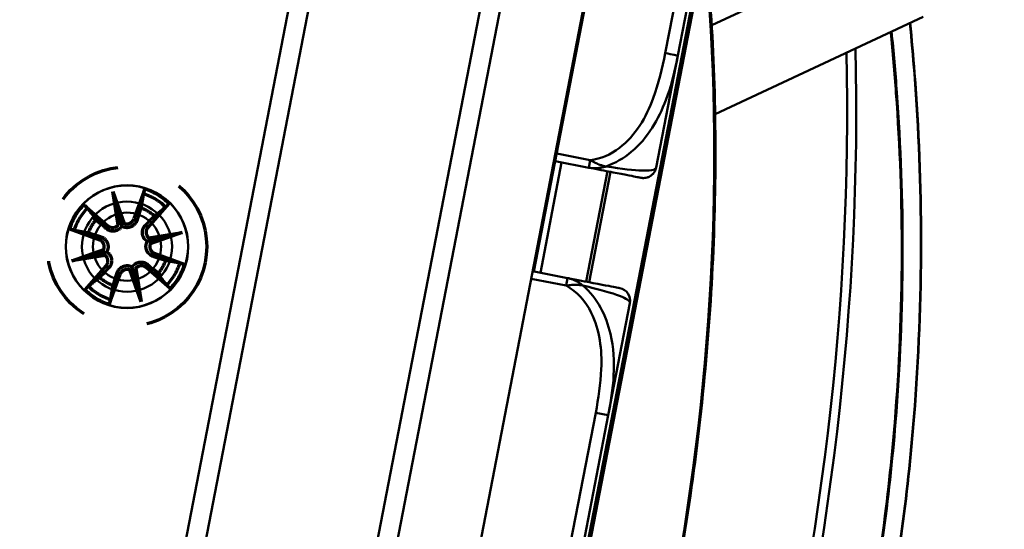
# Model space of a CAD drawing. Header units: inches. Extents: x 8.7 to 68.4, y -2.3 to 39.9.
# Tile 8 of 118: x 17.6 to 19.1, y 12.8 to 13.6. Entities that reach past the tile are written whole.
import ezdxf

# ---------------------------------------------------------------- set-up
doc = ezdxf.new("R2010")
doc.units = ezdxf.units.IN
doc.header["$MEASUREMENT"] = 0
doc.linetypes.add('DOUBLE_DASH_CHAIN', pattern=[1.2403, 0.6614, -0.0827, 0.1654, -0.0827, 0.1654, -0.0827])
for name, color, linetype, lineweight in [('Dimensions(ROSSANSI)', 7, 'Continuous', 25), ('Phantom Lines(ANSI)', 7, 'DOUBLE_DASH_CHAIN', 70), ('Visible Edges(ROSSANSI)', 7, 'Continuous', 50), ('Visible Tangent Edges(ROSSANSI)', 7, 'Continuous', 50)]:
    doc.layers.add(name, color=color, linetype=linetype, lineweight=lineweight)
doc.styles.add('DEFAULT-ROSSANSI', font='arial.ttf')
doc.dimstyles.new('DEFAULT-ROSSANSI', dxfattribs={"dimtxt": 1, "dimasz": 0.098425, "dimexe": 0.125, "dimexo": 0.0625, "dimgap": 0.031496, "dimtad": 0, "dimtih": 1, "dimtoh": 1, "dimrnd": 1e-08, "dimzin": 0, "dimdsep": 46, "dimtxsty": 'DEFAULT-ROSSANSI', "dimcen": 0.09, "dimdle": 0.393701, "dimclrd": 7, "dimclre": 7, "dimclrt": 179, "dimadec": 0, "dimazin": 0, "dimtfac": 1, "dimtofl": 0, "dimtmove": 0, "dimatfit": 3, "dimfxl": 1, "dimtolj": 1, "dimtzin": 0, "dimlwd": 25, "dimlwe": 25, "dimarcsym": 0})

# ---------------------------------------------------------------- blocks, each defined once
blk = doc.blocks.new('*D6')
at = {"layer": 'Defpoints', "color": 0}
for p in [(20.9246, 20.8161), (17.7602, 10.1056), (24.8549, 7.1014)]:
    blk.add_point(p, dxfattribs=at)
at = {"layer": 'Dimensions(ROSSANSI)', "color": 7, "lineweight": 25}
for p, q in [((20.9822, 20.7918), (29.2969, 17.2709)), ((29.1434, 17.229), (26.5661, 11.1426)), ((17.8178, 10.0812), (24.97, 7.0527)), ((24.8933, 7.192), (25.9967, 9.7979))]:
    blk.add_line(p, q, dxfattribs=at)
at = {"layer": 'Dimensions(ROSSANSI)', "color": 7}
for points in [[(29.1283, 17.2354), (29.1585, 17.2226), (29.1818, 17.3197)], [(24.8782, 7.1984), (24.9084, 7.1857), (24.8549, 7.1014)]]:
    blk.add_solid(points, dxfattribs=at)
at = {"layer": 'Dimensions(ROSSANSI)', "color": 179, "lineweight": 25, "insert": (22.3247, 11.1112), "char_height": 1, "attachment_point": 1, "style": 'DEFAULT-ROSSANSI'}
blk.add_mtext('\\A1;11.10 [281.9]', dxfattribs=at)
blk = doc.blocks.new('*D9')
at = {"layer": 'Defpoints', "color": 0}
for p in [(15.4229, 20.5316), (17.8599, 10.2919), (16.4954, 6.068), (15.4229, -2.3042)]:
    blk.add_point(p, dxfattribs=at)
at = {"layer": 'Dimensions(ROSSANSI)', "color": 7, "lineweight": 25}
for p, q in [((15.4229, 20.4691), (15.4229, 6.0114)), ((17.848, 10.2305), (17.0025, 5.86))]:
    blk.add_line(p, q, dxfattribs=at)
for start, end in [(90, 91.49163), (79.71813, 89.33187)]:
    blk.add_arc((15.4229, -2.3042), 8.4406, start, end, dxfattribs=at)
at = {"layer": 'Dimensions(ROSSANSI)', "color": 7}
for points in [[(15.5212, 6.1194), (15.5214, 6.1523), (15.4229, 6.1364)], [(16.9325, 6.017), (16.9264, 5.9848), (17.0262, 5.9827)]]:
    blk.add_solid(points, dxfattribs=at)
at = {"layer": 'Dimensions(ROSSANSI)', "color": 179, "lineweight": 25, "insert": (13.304, 6.5549), "char_height": 1, "attachment_point": 1, "style": 'DEFAULT-ROSSANSI'}
blk.add_mtext('\\A1;11°', dxfattribs=at)
blk = doc.blocks.new('*D10')
at = {"layer": 'Defpoints', "color": 0}
for p in [(20.6144, 26.8005), (20.8459, 20.6303), (15.4229, 20.5316), (15.4229, 7.8234)]:
    blk.add_point(p, dxfattribs=at)
at = {"layer": 'Dimensions(ROSSANSI)', "color": 7, "lineweight": 25}
for p, q in [((15.4229, 20.5941), (15.4229, 27.6228)), ((20.8703, 20.6879), (23.1432, 26.0556))]:
    blk.add_line(p, q, dxfattribs=at)
for start, end in [(81.54403, 89.71337), (67.33663, 75.47329)]:
    blk.add_arc((15.4229, 7.8234), 19.6744, start, end, dxfattribs=at)
at = {"layer": 'Dimensions(ROSSANSI)', "color": 7}
for points in [[(15.5213, 27.4811), (15.5214, 27.5139), (15.4229, 27.4978)], [(23.0101, 25.9937), (22.9974, 25.9635), (23.0945, 25.9405)]]:
    blk.add_solid(points, dxfattribs=at)
at = {"layer": 'Dimensions(ROSSANSI)', "color": 179, "lineweight": 25, "insert": (18.3475, 27.6154), "char_height": 1, "attachment_point": 1, "style": 'DEFAULT-ROSSANSI'}
blk.add_mtext('\\A1;23°', dxfattribs=at)

msp = doc.modelspace()

# ---------------------------------------------------------------- linework, layer by layer
at = {"layer": 'Phantom Lines(ANSI)', "ltscale": 0.015361}
for p, q in [((17.8316, 13.3393), (17.8148, 13.2936)), ((17.7382, 13.3154), (17.7749, 13.2833)), ((17.8684, 13.3174), (17.8363, 13.2808)), ((17.7164, 13.2786), (17.7621, 13.2618)), ((17.8923, 13.2241), (17.8466, 13.2409)), ((17.7403, 13.1852), (17.7723, 13.2219)), ((17.8705, 13.1873), (17.8338, 13.2193)), ((17.7771, 13.1634), (17.7939, 13.2091))]:
    msp.add_line(p, q, dxfattribs=at)
at = {"layer": 'Phantom Lines(ANSI)', "ltscale": 0.016303}
for p, q in [((17.7828, 13.3356), (17.8001, 13.2869)), ((17.791, 13.2846), (17.7828, 13.3356)), ((17.8376, 13.2647), (17.8886, 13.2729)), ((17.8886, 13.2729), (17.8399, 13.2556)), ((17.7201, 13.2298), (17.7688, 13.2471)), ((17.7711, 13.238), (17.7201, 13.2298)), ((17.8177, 13.2181), (17.8259, 13.1671)), ((17.8259, 13.1671), (17.8086, 13.2158))]:
    msp.add_line(p, q, dxfattribs=at)
at = {"layer": 'Phantom Lines(ANSI)', "ltscale": 0.014725}
for p, q in [((17.7828, 13.3356), (17.7942, 13.2909)), ((17.8886, 13.2729), (17.8439, 13.2615)), ((17.7201, 13.2298), (17.7648, 13.2412)), ((17.8259, 13.1671), (17.8145, 13.2118))]:
    msp.add_line(p, q, dxfattribs=at)
at = {"layer": 'Phantom Lines(ANSI)', "ltscale": 0.018632}
for p, q in [((17.8148, 13.2936), (17.8197, 13.2918)), ((17.7749, 13.2833), (17.7715, 13.2795)), ((17.8363, 13.2808), (17.8325, 13.2842)), ((17.7621, 13.2618), (17.7639, 13.2667)), ((17.8466, 13.2409), (17.8448, 13.236)), ((17.7723, 13.2219), (17.7762, 13.2185)), ((17.8338, 13.2193), (17.8372, 13.2232)), ((17.7939, 13.2091), (17.789, 13.2109))]:
    msp.add_line(p, q, dxfattribs=at)
at = {"layer": 'Phantom Lines(ANSI)', "ltscale": 0.243221}
msp.add_circle((17.8043, 13.2513), 0.122, dxfattribs=at)
at = {"layer": 'Phantom Lines(ANSI)', "ltscale": 0.013632}
for start, end in [(45.8882, 72.8075), (135.8882, 162.8075), (315.8882, 342.8075), (225.8882, 252.8075)]:
    msp.add_arc((17.8043, 13.2513), 0.0921, start, end, dxfattribs=at)
at = {"layer": 'Phantom Lines(ANSI)', "ltscale": 0.01252}
for start, end in [(45.9059, 72.7898), (135.9059, 162.7898), (315.9059, 342.7898), (225.9059, 252.7898)]:
    msp.add_arc((17.8043, 13.2513), 0.0847, start, end, dxfattribs=at)
at = {"layer": 'Phantom Lines(ANSI)', "ltscale": 0.007531}
for start, end in [(48.3981, 70.2976), (138.3981, 160.2976), (318.3981, 340.2976), (228.3981, 250.2976)]:
    msp.add_arc((17.8043, 13.2513), 0.0629, start, end, dxfattribs=at)
at = {"layer": 'Phantom Lines(ANSI)', "ltscale": 0.005624}
for centre, start, end in [((17.8042, 13.2974), 248.4666, 339.9083), ((17.7823, 13.2918), 228.7874, 320.229), ((17.8448, 13.2734), 138.7874, 230.229), ((17.7582, 13.2512), 338.4666, 69.9083), ((17.8504, 13.2515), 158.4666, 249.9083), ((17.7638, 13.2293), 318.7874, 50.229), ((17.8264, 13.2108), 48.7874, 140.229), ((17.8045, 13.2052), 68.4666, 159.9083)]:
    msp.add_arc(centre, 0.0113, start, end, dxfattribs=at)
at = {"layer": 'Phantom Lines(ANSI)', "ltscale": 0.00318}
for centre, major_axis, start_param, end_param in [((17.7839, 13.2921), (0.0103, 0.0017), 5.308456, 6.008116), ((17.8027, 13.2969), (0.00981, 0.00348), 3.416662, 4.116322), ((17.8451, 13.2718), (0.0017, -0.0103), 5.308456, 6.008116), ((17.8499, 13.253), (0.00348, -0.00981), 3.416662, 4.116322), ((17.7588, 13.2497), (-0.00348, 0.00981), 3.416662, 4.116322), ((17.7636, 13.2309), (-0.0017, 0.0103), 5.308456, 6.008116), ((17.8248, 13.2106), (-0.0103, -0.0017), 5.308456, 6.008116), ((17.806, 13.2058), (-0.00981, -0.00348), 3.416662, 4.116322)]:
    msp.add_ellipse(centre, major_axis=major_axis, ratio=0.988452, start_param=start_param, end_param=end_param, dxfattribs=at)
at = {"layer": 'Phantom Lines(ANSI)', "ltscale": 0.002785}
for points, knots in [([(17.8294, 13.3323), (17.8295, 13.3327), (17.8296, 13.3332), (17.83, 13.3345), (17.8302, 13.3354), (17.8308, 13.3372), (17.8312, 13.3384), (17.8316, 13.3393)], [0.07098242, 0.07098242, 0.07098242, 0.07098242, 0.07729721, 0.07729721, 0.08500226, 0.08500226, 0.0927151, 0.0927151, 0.0927151, 0.0927151]), ([(17.7382, 13.3154), (17.739, 13.3148), (17.7399, 13.314), (17.7412, 13.3127), (17.742, 13.312), (17.7429, 13.311), (17.7432, 13.3106), (17.7435, 13.3103)], [0.03096026, 0.03096026, 0.03096026, 0.03096026, 0.0386731, 0.0386731, 0.04637815, 0.04637815, 0.05269294, 0.05269294, 0.05269294, 0.05269294]), ([(17.8684, 13.3174), (17.8678, 13.3167), (17.867, 13.3158), (17.8657, 13.3144), (17.865, 13.3137), (17.864, 13.3128), (17.8636, 13.3124), (17.8633, 13.3122)], [0.03096026, 0.03096026, 0.03096026, 0.03096026, 0.0386731, 0.0386731, 0.04637815, 0.04637815, 0.05269294, 0.05269294, 0.05269294, 0.05269294]), ([(17.7234, 13.2764), (17.723, 13.2765), (17.7225, 13.2766), (17.7212, 13.277), (17.7202, 13.2772), (17.7185, 13.2778), (17.7173, 13.2782), (17.7164, 13.2786)], [0.07098242, 0.07098242, 0.07098242, 0.07098242, 0.07729721, 0.07729721, 0.08500226, 0.08500226, 0.0927151, 0.0927151, 0.0927151, 0.0927151]), ([(17.8853, 13.2263), (17.8857, 13.2262), (17.8862, 13.2261), (17.8875, 13.2257), (17.8884, 13.2254), (17.8902, 13.2249), (17.8914, 13.2245), (17.8923, 13.2241)], [0.07098242, 0.07098242, 0.07098242, 0.07098242, 0.07729721, 0.07729721, 0.08500226, 0.08500226, 0.0927151, 0.0927151, 0.0927151, 0.0927151]), ([(17.7403, 13.1852), (17.7409, 13.186), (17.7417, 13.1869), (17.743, 13.1882), (17.7437, 13.189), (17.7447, 13.1899), (17.7451, 13.1902), (17.7454, 13.1905)], [0.03096026, 0.03096026, 0.03096026, 0.03096026, 0.0386731, 0.0386731, 0.04637815, 0.04637815, 0.05269294, 0.05269294, 0.05269294, 0.05269294]), ([(17.8705, 13.1873), (17.8697, 13.1879), (17.8688, 13.1887), (17.8674, 13.19), (17.8667, 13.1907), (17.8658, 13.1916), (17.8654, 13.1921), (17.8652, 13.1924)], [0.03096026, 0.03096026, 0.03096026, 0.03096026, 0.0386731, 0.0386731, 0.04637815, 0.04637815, 0.05269294, 0.05269294, 0.05269294, 0.05269294]), ([(17.7793, 13.1704), (17.7792, 13.17), (17.7791, 13.1695), (17.7787, 13.1682), (17.7784, 13.1672), (17.7779, 13.1655), (17.7775, 13.1643), (17.7771, 13.1634)], [0.07098242, 0.07098242, 0.07098242, 0.07098242, 0.07729721, 0.07729721, 0.08500226, 0.08500226, 0.0927151, 0.0927151, 0.0927151, 0.0927151])]:
    msp.add_open_spline(points, degree=3, knots=knots, dxfattribs=at)
at = {"layer": 'Phantom Lines(ANSI)', "ltscale": 0.015469}
for points, weights in [([(17.8294, 13.3323), (17.8272, 13.3199), (17.8255, 13.3106)], [1.00190629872, 1.01175609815, 1]), ([(17.7573, 13.2931), (17.7514, 13.3005), (17.7435, 13.3103)], [1, 1.01175609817, 1.00190629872]), ([(17.8461, 13.2984), (17.8535, 13.3043), (17.8633, 13.3122)], [1, 1.01175609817, 1.00190629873]), ([(17.7234, 13.2764), (17.7358, 13.2742), (17.7451, 13.2725)], [1.00190629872, 1.01175609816, 1]), ([(17.8853, 13.2263), (17.8729, 13.2285), (17.8636, 13.2301)], [1.00190629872, 1.01175609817, 1]), ([(17.7626, 13.2043), (17.7552, 13.1984), (17.7454, 13.1905)], [1, 1.01175609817, 1.00190629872]), ([(17.8514, 13.2096), (17.8573, 13.2022), (17.8652, 13.1924)], [1, 1.01175609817, 1.00190629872]), ([(17.7793, 13.1704), (17.7815, 13.1828), (17.7831, 13.1921)], [1.00190629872, 1.01175609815, 1])]:
    msp.add_rational_spline(points, weights, degree=2, dxfattribs=at)
at = {"layer": 'Phantom Lines(ANSI)', "ltscale": 0.006968}
for points, weights in [([(17.8255, 13.3106), (17.8221, 13.2994), (17.8197, 13.2918)], [1, 1.21603709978, 1.42821156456]), ([(17.8325, 13.2842), (17.838, 13.29), (17.8461, 13.2984)], [1.42821156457, 1.21603709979, 1]), ([(17.7715, 13.2795), (17.7657, 13.285), (17.7573, 13.2931)], [1.42821156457, 1.21603709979, 1]), ([(17.7451, 13.2725), (17.7562, 13.2691), (17.7639, 13.2667)], [1, 1.21603709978, 1.42821156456]), ([(17.8636, 13.2301), (17.8524, 13.2336), (17.8448, 13.236)], [1, 1.21603709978, 1.42821156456]), ([(17.7762, 13.2185), (17.7707, 13.2127), (17.7626, 13.2043)], [1.42821156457, 1.21603709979, 1]), ([(17.8372, 13.2232), (17.843, 13.2177), (17.8514, 13.2096)], [1.42821156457, 1.21603709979, 1]), ([(17.7831, 13.1921), (17.7866, 13.2032), (17.789, 13.2109)], [1, 1.21603709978, 1.42821156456])]:
    msp.add_rational_spline(points, weights, degree=2, dxfattribs=at)
at = {"layer": 'Phantom Lines(ANSI)', "ltscale": 0.009587}
for points, knots in [([(17.7964, 13.2824), (17.7958, 13.2815), (17.7951, 13.2805), (17.7932, 13.2785), (17.7918, 13.2775), (17.7891, 13.2761), (17.7876, 13.2755), (17.7844, 13.2749), (17.7829, 13.2748), (17.7798, 13.2751), (17.778, 13.2755), (17.7749, 13.2769), (17.7734, 13.2778), (17.7722, 13.2788), (17.772, 13.279), (17.7717, 13.2792), (17.7715, 13.2795)], [-0.071101, -0.071101, -0.071101, -0.071101, -0.06251907, -0.06251907, -0.05079094, -0.05079094, -0.03906281, -0.03906281, -0.02733467, -0.02733467, -0.01366734, -0.01366734, 0, 0, 0, 0.00274975, 0.00274975, 0.00274975, 0.00274975]), ([(17.8197, 13.2918), (17.8196, 13.2915), (17.8195, 13.2912), (17.8188, 13.2894), (17.8179, 13.2879), (17.8158, 13.2852), (17.8145, 13.284), (17.8119, 13.2823), (17.8105, 13.2815), (17.8074, 13.2806), (17.8058, 13.2803), (17.8027, 13.2803), (17.8011, 13.2806), (17.7984, 13.2814), (17.7974, 13.2818), (17.7964, 13.2824)], [0.16257601, 0.16257601, 0.16257601, 0.16257601, 0.16532576, 0.16532576, 0.1789931, 0.1789931, 0.19266044, 0.19266044, 0.20438857, 0.20438857, 0.2161167, 0.2161167, 0.22784483, 0.22784483, 0.23642676, 0.23642676, 0.23642676, 0.23642676]), ([(17.8354, 13.2593), (17.8345, 13.2599), (17.8335, 13.2606), (17.8315, 13.2625), (17.8305, 13.2638), (17.8291, 13.2665), (17.8285, 13.2681), (17.8279, 13.2712), (17.8278, 13.2728), (17.8281, 13.2759), (17.8285, 13.2776), (17.8299, 13.2808), (17.8308, 13.2823), (17.8318, 13.2835), (17.832, 13.2837), (17.8322, 13.284), (17.8325, 13.2842)], [-0.071101, -0.071101, -0.071101, -0.071101, -0.06251907, -0.06251907, -0.05079094, -0.05079094, -0.03906281, -0.03906281, -0.02733467, -0.02733467, -0.01366734, -0.01366734, 0, 0, 0, 0.00274975, 0.00274975, 0.00274975, 0.00274975]), ([(17.7639, 13.2667), (17.7642, 13.2666), (17.7645, 13.2665), (17.7663, 13.2658), (17.7678, 13.2649), (17.7705, 13.2628), (17.7717, 13.2615), (17.7734, 13.2589), (17.7741, 13.2575), (17.7751, 13.2544), (17.7753, 13.2528), (17.7754, 13.2497), (17.7751, 13.2481), (17.7743, 13.2454), (17.7738, 13.2444), (17.7733, 13.2434)], [0.16257601, 0.16257601, 0.16257601, 0.16257601, 0.16532576, 0.16532576, 0.1789931, 0.1789931, 0.19266044, 0.19266044, 0.20438857, 0.20438857, 0.2161167, 0.2161167, 0.22784483, 0.22784483, 0.23642676, 0.23642676, 0.23642676, 0.23642676]), ([(17.8448, 13.236), (17.8445, 13.2361), (17.8442, 13.2362), (17.8424, 13.2369), (17.8409, 13.2377), (17.8382, 13.2399), (17.837, 13.2412), (17.8353, 13.2438), (17.8345, 13.2452), (17.8336, 13.2482), (17.8333, 13.2499), (17.8333, 13.253), (17.8336, 13.2546), (17.8344, 13.2573), (17.8348, 13.2583), (17.8354, 13.2593)], [0.16257601, 0.16257601, 0.16257601, 0.16257601, 0.16532576, 0.16532576, 0.1789931, 0.1789931, 0.19266044, 0.19266044, 0.20438857, 0.20438857, 0.2161167, 0.2161167, 0.22784483, 0.22784483, 0.23642676, 0.23642676, 0.23642676, 0.23642676]), ([(17.7733, 13.2434), (17.7742, 13.2428), (17.7752, 13.2421), (17.7771, 13.2402), (17.7781, 13.2388), (17.7796, 13.2361), (17.7802, 13.2346), (17.7808, 13.2314), (17.7809, 13.2298), (17.7806, 13.2268), (17.7802, 13.225), (17.7788, 13.2219), (17.7779, 13.2204), (17.7769, 13.2192), (17.7767, 13.219), (17.7764, 13.2187), (17.7762, 13.2185)], [-0.071101, -0.071101, -0.071101, -0.071101, -0.06251907, -0.06251907, -0.05079094, -0.05079094, -0.03906281, -0.03906281, -0.02733467, -0.02733467, -0.01366734, -0.01366734, 0, 0, 0, 0.00274975, 0.00274975, 0.00274975, 0.00274975]), ([(17.789, 13.2109), (17.7891, 13.2112), (17.7892, 13.2115), (17.7899, 13.2133), (17.7907, 13.2148), (17.7929, 13.2175), (17.7942, 13.2187), (17.7968, 13.2204), (17.7982, 13.2211), (17.8012, 13.2221), (17.8029, 13.2223), (17.806, 13.2224), (17.8076, 13.2221), (17.8103, 13.2213), (17.8113, 13.2208), (17.8123, 13.2203)], [0.16257601, 0.16257601, 0.16257601, 0.16257601, 0.16532576, 0.16532576, 0.1789931, 0.1789931, 0.19266044, 0.19266044, 0.20438857, 0.20438857, 0.2161167, 0.2161167, 0.22784483, 0.22784483, 0.23642676, 0.23642676, 0.23642676, 0.23642676]), ([(17.8123, 13.2203), (17.8129, 13.2212), (17.8136, 13.2222), (17.8155, 13.2241), (17.8168, 13.2251), (17.8195, 13.2266), (17.8211, 13.2272), (17.8242, 13.2278), (17.8258, 13.2279), (17.8289, 13.2276), (17.8306, 13.2272), (17.8338, 13.2258), (17.8353, 13.2249), (17.8365, 13.2239), (17.8367, 13.2237), (17.837, 13.2234), (17.8372, 13.2232)], [-0.071101, -0.071101, -0.071101, -0.071101, -0.06251907, -0.06251907, -0.05079094, -0.05079094, -0.03906281, -0.03906281, -0.02733467, -0.02733467, -0.01366734, -0.01366734, 0, 0, 0, 0.00274975, 0.00274975, 0.00274975, 0.00274975])]:
    msp.add_open_spline(points, degree=3, knots=knots, dxfattribs=at)
at = {"layer": 'Phantom Lines(ANSI)', "ltscale": 0.018383}
for points in [[(17.7942, 13.2909), (17.7943, 13.2907), (17.7943, 13.2906), (17.7948, 13.2886), (17.7952, 13.2872), (17.7958, 13.2847), (17.7961, 13.2835), (17.7964, 13.2824)], [(17.8439, 13.2615), (17.8437, 13.2614), (17.8436, 13.2614), (17.8416, 13.2609), (17.8402, 13.2605), (17.8377, 13.2599), (17.8365, 13.2596), (17.8354, 13.2593)], [(17.7648, 13.2412), (17.7649, 13.2413), (17.7651, 13.2413), (17.7671, 13.2418), (17.7685, 13.2422), (17.771, 13.2428), (17.7722, 13.2431), (17.7733, 13.2434)], [(17.8145, 13.2118), (17.8144, 13.2119), (17.8144, 13.2121), (17.8139, 13.2141), (17.8135, 13.2155), (17.8129, 13.218), (17.8126, 13.2192), (17.8123, 13.2203)]]:
    msp.add_open_spline(points, degree=3, knots=[-2.1596588, -2.1596588, -2.1596588, -2.1596588, -2.1543442, -2.1543442, -2.0926152, -2.0926152, -2.0165489, -2.0165489, -2.0165489, -2.0165489], dxfattribs=at)
at = {"layer": 'Visible Edges(ROSSANSI)'}
for p, q in [((17.7372, 10.3156), (18.8961, 16.3055)), ((17.8599, 10.2919), (19.0188, 16.2818)), ((18.5623, 16.2542), (17.795, 12.2888)), ((17.8302, 12.3125), (18.586, 16.2191)), ((18.8393, 16.1701), (18.0835, 12.2635)), ((18.5885, 14.0473), (18.4272, 13.2133)), ((18.6474, 13.5434), (18.6858, 13.742)), ((18.6995, 13.5897), (18.9444, 13.7042)), ((18.7046, 13.4541), (19.023, 13.6029)), ((18.6143, 13.3722), (18.6474, 13.5434)), ((18.4598, 13.382), (18.5113, 13.372)), ((18.4786, 13.2033), (18.4252, 13.2137)), ((18.541, 12.9935), (18.5742, 13.1648)), ((18.5026, 12.7949), (18.541, 12.9935))]:
    msp.add_line(p, q, dxfattribs=at)
msp.add_circle((17.8043, 13.2513), 0.0938, dxfattribs=at)
for centre, radius, start, end in [((17.8043, 13.2513), 0.0935, 320.5429, 140.5429), ((17.8043, 13.2513), 0.0935, 140.5429, 320.5429), ((17.8043, 13.2513), 0.069, 320.5429, 140.5429), ((17.8043, 13.2513), 0.069, 140.5429, 320.5429), ((17.8043, 13.2513), 0.0521, 320.5429, 140.5429), ((17.8043, 13.2513), 0.0521, 140.5429, 320.5429), ((18.5548, 13.1686), 0.0197, 349.05, 79.05)]:
    msp.add_arc(centre, radius, start, end, dxfattribs=at)
for points, knots in [([(18.3063, 11.7229), (18.3658, 11.8376), (18.4199, 11.9598), (18.5153, 12.215), (18.5566, 12.3478), (18.6246, 12.6191), (18.6514, 12.7575), (18.6894, 13.0346), (18.7007, 13.1733), (18.7074, 13.4456), (18.7028, 13.5792), (18.6903, 13.7078)], [1.0802358, 1.0802358, 1.0802358, 1.0802358, 1.27646, 1.27646, 1.4726842, 1.4726842, 1.6689084, 1.6689084, 1.8651326, 1.8651326, 2.0613568, 2.0613568, 2.0613568, 2.0613568]), ([(18.1746, 11.0414), (18.2313, 11.105), (18.2869, 11.1722), (18.4014, 11.3229), (18.46, 11.4073), (18.5716, 11.5864), (18.6247, 11.6811), (18.7494, 11.9329), (18.8158, 12.0967), (18.9056, 12.3849), (18.9359, 12.5049), (18.9593, 12.6262), (18.9828, 12.7474), (18.9995, 12.87), (19.0237, 13.1709), (19.0231, 13.3477), (19.008, 13.5427), (19.0057, 13.5683), (19.0031, 13.5936)], [0.205703, 0.205703, 0.205703, 0.205703, 1.01733, 1.01733, 1.924013, 1.924013, 2.830701, 2.830701, 4.215232, 4.215232, 5.153714, 5.153714, 5.153714, 6.092195, 6.092195, 7.476726, 7.476726, 7.687218, 7.687218, 7.687218, 7.687218]), ([(18.6143, 13.3722), (18.6139, 13.3701), (18.6131, 13.3681), (18.6112, 13.3646), (18.61, 13.3631), (18.6074, 13.3605), (18.606, 13.3596), (18.6031, 13.3579), (18.6018, 13.3574), (18.5987, 13.3565), (18.5977, 13.3564), (18.5949, 13.3561), (18.5944, 13.3562), (18.5929, 13.3563), (18.5927, 13.3563), (18.5919, 13.3564), (18.5919, 13.3565), (18.5916, 13.3565), (18.5916, 13.3565), (18.5915, 13.3565), (18.5915, 13.3565), (18.5914, 13.3565), (18.5914, 13.3565), (18.5914, 13.3565), (18.5913, 13.3565), (18.5913, 13.3566), (18.5913, 13.3566), (18.5912, 13.3566), (18.5912, 13.3566), (18.5911, 13.3566), (18.5907, 13.3567), (18.5882, 13.3572), (18.5862, 13.3575), (18.5796, 13.3588), (18.575, 13.3597), (18.5654, 13.3616), (18.5618, 13.3623), (18.5501, 13.3645), (18.5408, 13.3663), (18.5241, 13.3695), (18.5178, 13.3708), (18.5113, 13.372)], [0.2569517, 0.2569517, 0.2569517, 0.2569517, 0.2569554, 0.2569554, 0.2569595, 0.2569595, 0.2569648, 0.2569648, 0.2569733, 0.2569733, 0.2569899, 0.2569899, 0.2570339, 0.2570339, 0.2571284, 0.2571284, 0.2573526, 0.2573526, 0.2575999, 0.2575999, 0.2578178, 0.2578178, 0.2581049, 0.2581049, 0.2586117, 0.2586117, 0.2599419, 0.2599419, 0.2674886, 0.2674886, 0.3754627, 0.3754627, 0.4834368, 0.4834368, 0.5914108, 0.5914108, 0.6453978, 0.6453978, 0.7437313, 0.7437313, 0.796822, 0.796822, 0.796822, 0.796822]), ([(18.5586, 13.1879), (18.5582, 13.1879), (18.5577, 13.1881), (18.5538, 13.1888), (18.5488, 13.1898), (18.5385, 13.1918), (18.5179, 13.1957), (18.5072, 13.1978), (18.4938, 13.2004), (18.4786, 13.2033)], [0.2569537, 0.2569537, 0.2569537, 0.2569537, 0.4371919, 0.4371919, 0.4371919, 0.6739428, 0.6739428, 0.6739428, 0.7963818, 0.7963818, 0.7963818, 0.7963818])]:
    msp.add_open_spline(points, degree=3, knots=knots, dxfattribs=at)
at = {"layer": 'Visible Tangent Edges(ROSSANSI)'}
for p, q in [((18.6665, 13.7458), (18.6281, 13.5472)), ((18.685, 13.7059), (18.302, 11.7267)), ((18.3056, 11.726), (18.6885, 13.7052)), ((18.5135, 13.3836), (18.4621, 13.3936)), ((18.437, 13.2114), (18.4696, 13.3801)), ((18.5113, 13.372), (18.5135, 13.3836)), ((18.5398, 13.3665), (18.5072, 13.1978)), ((18.5118, 13.1969), (18.5445, 13.3656)), ((17.7641, 13.2845), (17.7511, 13.2952)), ((17.8576, 13.2075), (17.8446, 13.2182)), ((18.4764, 13.1917), (18.4786, 13.2033)), ((18.423, 13.2021), (18.4764, 13.1917)), ((18.5217, 12.9973), (18.4833, 12.7987)), ((18.5217, 12.9973), (18.541, 12.9935))]:
    msp.add_line(p, q, dxfattribs=at)
for centre, major_axis, ratio, start_param, end_param in [((17.4692, 12.9144), (-0.4064, -2.1006), 0.5547, 1.080236, 2.061357), ((17.5019, 12.9081), (0.4672, 2.4148), 0.5547, 4.11799, 5.088691), ((17.4938, 12.9097), (-0.4653, -2.4049), 0.5547, 0.976398, 1.944782), ((18.6281, 13.5472), (0.0193, -0.0037), 0.00001, 4.712389, 6.283185)]:
    msp.add_ellipse(centre, major_axis=major_axis, ratio=ratio, start_param=start_param, end_param=end_param, dxfattribs=at)
for points, knots in [([(19.0026, 13.5934), (19.0052, 13.5677), (19.0075, 13.5418), (19.0227, 13.3468), (19.0232, 13.1702), (18.999, 12.8698), (18.9823, 12.7473), (18.9589, 12.6262), (18.9355, 12.5051), (18.9053, 12.3853), (18.8156, 12.0975), (18.7493, 11.9339), (18.6249, 11.6825), (18.5718, 11.5879), (18.4604, 11.4091), (18.402, 11.3248), (18.2877, 11.1743), (18.2322, 11.1071), (18.1756, 11.0436)], [-7.690144, -7.690144, -7.690144, -7.690144, -7.476726, -7.476726, -6.092195, -6.092195, -5.153714, -5.153714, -5.153714, -4.215232, -4.215232, -2.830701, -2.830701, -1.924013, -1.924013, -1.01733, -1.01733, -0.205703, -0.205703, -0.205703, -0.205703]), ([(18.1866, 11.1065), (18.2375, 11.1649), (18.2875, 11.2264), (18.395, 11.3692), (18.4519, 11.4521), (18.5605, 11.6279), (18.6122, 11.7209), (18.7318, 11.965), (18.7951, 12.1223), (18.8809, 12.3993), (18.91, 12.5147), (18.9325, 12.6313), (18.9551, 12.748), (18.9712, 12.8659), (18.9949, 13.1549), (18.9948, 13.3245), (18.9805, 13.5183), (18.9778, 13.5494), (18.9746, 13.5803)], [-9.724261, -9.724261, -9.724261, -9.724261, -8.985984, -8.985984, -8.095734, -8.095734, -7.205478, -7.205478, -5.874664, -5.874664, -4.970623, -4.970623, -4.970623, -4.066581, -4.066581, -2.735767, -2.735767, -2.478481, -2.478481, -2.478481, -2.478481]), ([(18.9732, 13.5796), (18.9764, 13.5486), (18.9791, 13.5173), (18.9934, 13.3236), (18.9935, 13.1543), (18.9699, 12.8658), (18.9538, 12.7481), (18.9313, 12.6316), (18.9088, 12.5151), (18.8798, 12.3999), (18.7941, 12.1234), (18.7308, 11.9663), (18.6114, 11.7227), (18.5598, 11.6298), (18.4513, 11.4543), (18.3945, 11.3716), (18.2871, 11.229), (18.2371, 11.1676), (18.1863, 11.1093)], [2.476787, 2.476787, 2.476787, 2.476787, 2.735767, 2.735767, 4.066581, 4.066581, 4.970623, 4.970623, 4.970623, 5.874664, 5.874664, 7.205478, 7.205478, 8.095734, 8.095734, 8.985984, 8.985984, 9.724261, 9.724261, 9.724261, 9.724261]), ([(18.6281, 13.5472), (18.6236, 13.5239), (18.6181, 13.5006), (18.6098, 13.4784), (18.599, 13.4492), (18.5828, 13.4209), (18.5578, 13.4021), (18.5449, 13.3923), (18.5296, 13.3855), (18.5135, 13.3836)], [0.2569537, 0.2569537, 0.2569537, 0.2569537, 0.4371919, 0.4371919, 0.4371919, 0.6739428, 0.6739428, 0.6739428, 0.7963818, 0.7963818, 0.7963818, 0.7963818]), ([(18.5373, 13.374), (18.5514, 13.379), (18.565, 13.3866), (18.6016, 13.4173), (18.6181, 13.4464), (18.6376, 13.4979), (18.6433, 13.5204), (18.6474, 13.5434)], [-0.7478145, -0.7478145, -0.7478145, -0.7478145, -0.6493253, -0.6493253, -0.427691, -0.427691, -0.2569537, -0.2569537, -0.2569537, -0.2569537]), ([(18.5113, 13.372), (18.5127, 13.3718), (18.5141, 13.3716), (18.5169, 13.3713), (18.5182, 13.3712), (18.5204, 13.3712), (18.5213, 13.3712), (18.5227, 13.3712), (18.5232, 13.3712), (18.5249, 13.3714), (18.526, 13.3715), (18.5289, 13.3718), (18.5307, 13.3722), (18.5341, 13.373), (18.5357, 13.3734), (18.5373, 13.374)], [-0.0532704, -0.0532704, -0.0532704, -0.0532704, -0.04377373, -0.04377373, -0.03521335, -0.03521335, -0.02986312, -0.02986312, -0.02651922, -0.02651922, -0.01983142, -0.01983142, -0.00913095, -0.00913095, 0.00023197, 0.00023197, 0.00023197, 0.00023197]), ([(18.5373, 13.374), (18.5358, 13.3742), (18.5344, 13.3746), (18.5313, 13.3754), (18.5297, 13.3759), (18.527, 13.3769), (18.526, 13.3773), (18.5245, 13.3779), (18.524, 13.3781), (18.5227, 13.3787), (18.5219, 13.3791), (18.5199, 13.38), (18.5187, 13.3807), (18.5161, 13.3821), (18.5148, 13.3828), (18.5135, 13.3836)], [-0.00023197, -0.00023197, -0.00023197, -0.00023197, 0.00913095, 0.00913095, 0.01983142, 0.01983142, 0.02651922, 0.02651922, 0.02986312, 0.02986312, 0.03521335, 0.03521335, 0.04377373, 0.04377373, 0.0532704, 0.0532704, 0.0532704, 0.0532704]), ([(18.6143, 13.3722), (18.6139, 13.3698), (18.6105, 13.3671), (18.5811, 13.3681), (18.5627, 13.37), (18.5373, 13.374)], [0.2569517, 0.2569517, 0.2569517, 0.2569517, 0.5559983, 0.5559983, 0.7482818, 0.7482818, 0.7482818, 0.7482818]), ([(18.502, 13.1918), (18.5008, 13.1929), (18.4995, 13.194), (18.4966, 13.196), (18.4951, 13.197), (18.4925, 13.1984), (18.4915, 13.1989), (18.49, 13.1996), (18.4895, 13.1998), (18.4882, 13.2004), (18.4874, 13.2007), (18.4854, 13.2015), (18.4841, 13.202), (18.4814, 13.2027), (18.48, 13.2031), (18.4786, 13.2033)], [-0.00023197, -0.00023197, -0.00023197, -0.00023197, 0.00913095, 0.00913095, 0.01983142, 0.01983142, 0.02651922, 0.02651922, 0.02986312, 0.02986312, 0.03521335, 0.03521335, 0.04377373, 0.04377373, 0.0532704, 0.0532704, 0.0532704, 0.0532704]), ([(18.4764, 13.1917), (18.4779, 13.192), (18.4794, 13.1922), (18.4823, 13.1926), (18.4837, 13.1927), (18.4859, 13.1928), (18.4868, 13.1929), (18.4882, 13.1929), (18.4887, 13.193), (18.4904, 13.193), (18.4914, 13.193), (18.4943, 13.1929), (18.496, 13.1927), (18.4991, 13.1924), (18.5006, 13.1921), (18.502, 13.1918)], [-0.0532704, -0.0532704, -0.0532704, -0.0532704, -0.04377373, -0.04377373, -0.03521335, -0.03521335, -0.02986312, -0.02986312, -0.02651922, -0.02651922, -0.01983142, -0.01983142, -0.00913095, -0.00913095, 0.00023197, 0.00023197, 0.00023197, 0.00023197]), ([(18.4764, 13.1917), (18.4932, 13.1826), (18.5064, 13.1674), (18.515, 13.1502), (18.5282, 13.1238), (18.5315, 13.0935), (18.5303, 13.0641), (18.5294, 13.0417), (18.5259, 13.0193), (18.5217, 12.9973)], [-0.7968224, -0.7968224, -0.7968224, -0.7968224, -0.6514613, -0.6514613, -0.6514613, -0.427691, -0.427691, -0.427691, -0.2569517, -0.2569517, -0.2569517, -0.2569517]), ([(18.502, 13.1918), (18.5146, 13.1889), (18.5261, 13.186), (18.5553, 13.1778), (18.5654, 13.1736), (18.5738, 13.168), (18.5747, 13.1661), (18.5742, 13.1648)], [-0.7478145, -0.7478145, -0.7478145, -0.7478145, -0.6493253, -0.6493253, -0.427691, -0.427691, -0.2569537, -0.2569537, -0.2569537, -0.2569537]), ([(18.541, 12.9935), (18.5488, 13.0333), (18.5541, 13.0754), (18.538, 13.1454), (18.5245, 13.1729), (18.502, 13.1918)], [0.2569517, 0.2569517, 0.2569517, 0.2569517, 0.5559983, 0.5559983, 0.7482818, 0.7482818, 0.7482818, 0.7482818])]:
    msp.add_open_spline(points, degree=3, knots=knots, dxfattribs=at)

# ---------------------------------------------------------------- dimensions: what is measured, and where the dimension line sits
at = {"layer": 'Dimensions(ROSSANSI)', "color": 7, "lineweight": 25}
for base, center, p1, picture, middle in [((20.6144, 26.8005), (15.4229, 7.8234), (20.8459, 20.6303), '*D10', (19.3369, 27.1045)), ((16.4954, 6.068), (15.4229, -2.3042), (17.8599, 10.2919), '*D9', (14.2379, 6.0528))]:
    dim = msp.add_angular_dim_3p(base=base, center=center, p1=p1, p2=(15.4229, 20.5316), dimstyle='DEFAULT-ROSSANSI', override={"dimadec": 0, "dimtp": 0, "dimtm": 0, "dimtdec": 0}, dxfattribs=at)
    dim.commit()
    dim.dimension.update_dxf_attribs({"geometry": picture, "text_midpoint": middle, "dimtype": 165})
dim = msp.add_linear_dim(base=(24.8549, 7.1014), p1=(20.9246, 20.8161), p2=(17.7602, 10.1056), angle=67.05, dimstyle='DEFAULT-ROSSANSI', override={"dimdec": 2, "dimtp": 0, "dimtm": 0, "dimtdec": 2, "dimatfit": 1}, dxfattribs=at)
dim.commit()
dim.dimension.update_dxf_attribs({"geometry": '*D6', "text_midpoint": (26.2814, 10.4703), "dimtype": 160})

doc.saveas('drawing.dxf')
